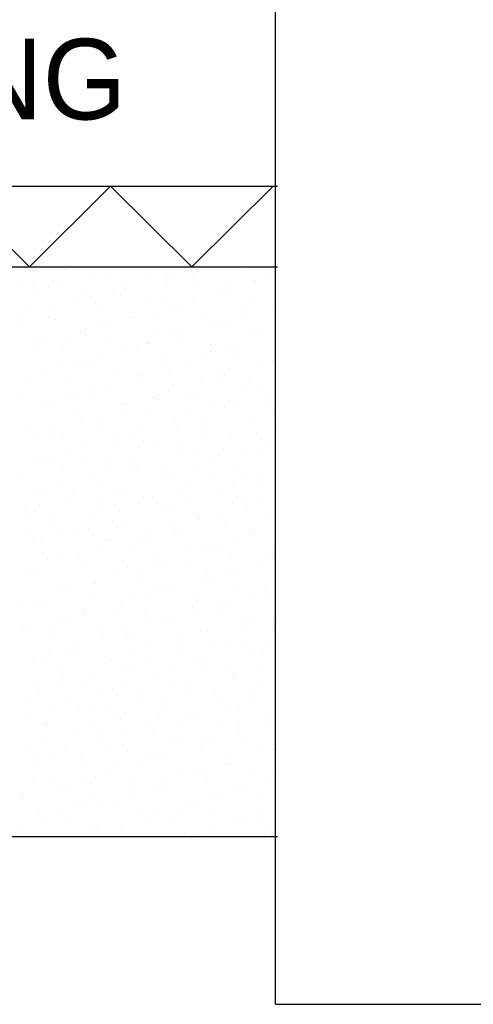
# Model space of a CAD drawing. Extents: x -940 to 22840, y -452 to 16368.
# Tile 18 of 50: x 16485 to 16766, y 3658 to 4269. Entities that reach past the tile are written whole.
import ezdxf

# ---------------------------------------------------------------- set-up
doc = ezdxf.new("R2010")
doc.units = 0
doc.header["$LTSCALE"] = 20
doc.linetypes.add('2322107', pattern=[2000, 1000, 1000])
doc.layers.get('0').update_dxf_attribs({"linetype": 'CONTINUOUS'})
for name, color, linetype in [('BOUW', 8, 'CONTINUOUS'), ('WL561---_AANVOER', 4, 'CONTINUOUS'), ('WL570---', 3, 'CONTINUOUS'), ('WL570---_TOEVOER', 3, 'CONTINUOUS')]:
    doc.layers.add(name, color=color, linetype=linetype)
doc.styles.add('BURO-025', font='BUROFONT.shx', dxfattribs={"height": 50})

# ---------------------------------------------------------------- blocks, each defined once
blk = doc.blocks.new('LU-1D-K-163')
at = {"color": 0, "linetype": 'CONTINUOUS'}
blk.add_line((-0.5, 177.5), (0.5, 177.5), dxfattribs=at)

msp = doc.modelspace()

# ---------------------------------------------------------------- linework, layer by layer
at = {"layer": 'BOUW'}
for p, q in [((15978.49, 4165.65), (16644.75, 4165.65)), ((16440.35, 4165.65), (16490.74, 4115.65)), ((16490.74, 4115.65), (16541.12, 4165.65)), ((16541.12, 4165.65), (16591.51, 4115.65)), ((16591.51, 4115.65), (16641.89, 4165.65)), ((15978.49, 4115.65), (16644.75, 4115.65)), ((16644.75, 3762.13), (15978.49, 3762.13))]:
    msp.add_line(p, q, dxfattribs=at)
at = {"layer": 'WL570---', "color": 8}
for p, q in [((16513.07, 4114.26), (16513.07, 4114.26)), ((16513.39, 4114.49), (16513.39, 4114.49)), ((16538.06, 4112.13), (16538.06, 4112.13)), ((16576.49, 4111.4), (16576.49, 4111.4)), ((16580.46, 4111.82), (16580.46, 4111.82)), ((16592.05, 4111.37), (16592.05, 4111.37)), ((16622.2, 4113.39), (16622.2, 4113.39)), ((16485.07, 4107.43), (16485.07, 4107.43)), ((16492.68, 4104.58), (16492.68, 4104.58)), ((16530.78, 4109.42), (16530.78, 4109.42)), ((16548.43, 4104.63), (16548.43, 4104.63)), ((16562.71, 4109.8), (16562.71, 4109.8)), ((16576.63, 4106.66), (16576.63, 4106.66)), ((16594.15, 4106.62), (16594.15, 4106.62)), ((16612.35, 4105.35), (16612.35, 4105.35)), ((16630.1, 4107.36), (16630.1, 4107.36)), ((16630.62, 4105.9), (16630.62, 4105.9)), ((16639.86, 4108.61), (16639.86, 4108.61)), ((16493.31, 4098.45), (16493.31, 4098.45)), ((16502.72, 4102.64), (16502.72, 4102.64)), ((16508.73, 4103.17), (16508.73, 4103.17)), ((16524.57, 4098.11), (16524.57, 4098.11)), ((16542.32, 4100.12), (16542.32, 4100.12)), ((16609.23, 4098.98), (16609.23, 4098.98)), ((16615.2, 4101.18), (16615.2, 4101.18)), ((16517.81, 4095), (16517.81, 4095)), ((16531.87, 4092.97), (16531.87, 4092.97)), ((16547.3, 4097.69), (16547.3, 4097.69)), ((16563.52, 4096.99), (16563.52, 4096.99)), ((16574.21, 4093.66), (16574.21, 4093.66)), ((16580.91, 4091.92), (16580.91, 4091.92)), ((16585.86, 4092.21), (16585.86, 4092.21)), ((16591.96, 4095.67), (16591.96, 4095.67)), ((16626.62, 4093.91), (16626.62, 4093.91)), ((16486.43, 4086.42), (16486.43, 4086.42)), ((16489.49, 4087.95), (16489.49, 4087.95)), ((16504.18, 4088.43), (16504.18, 4088.43)), ((16535.2, 4089.93), (16535.2, 4089.93)), ((16570.44, 4087.5), (16570.44, 4087.5)), ((16598.56, 4087.14), (16598.56, 4087.14)), ((16623.85, 4089.21), (16623.85, 4089.21)), ((16624.43, 4086.74), (16624.43, 4086.74)), ((16641.6, 4091.22), (16641.6, 4091.22)), ((16644.28, 4089.13), (16644.28, 4089.13)), ((16502.54, 4084.01), (16502.54, 4084.01)), ((16507.14, 4083.16), (16507.14, 4083.16)), ((16536.07, 4081.97), (16536.07, 4081.97)), ((16552.85, 4085.15), (16552.85, 4085.15)), ((16553.82, 4083.98), (16553.82, 4083.98)), ((16603.46, 4079.53), (16603.46, 4079.53)), ((16609.01, 4082.02), (16609.01, 4082.02)), ((16613.65, 4079.5), (16613.65, 4079.5)), ((16487.12, 4079.29), (16487.12, 4079.29)), ((16522.23, 4075.52), (16522.23, 4075.52)), ((16525.68, 4073.82), (16525.68, 4073.82)), ((16541.11, 4078.53), (16541.11, 4078.53)), ((16567.94, 4077.51), (16567.94, 4077.51)), ((16585.71, 4077.52), (16585.71, 4077.52)), ((16631.04, 4074.43), (16631.04, 4074.43)), ((16493.91, 4068.47), (16493.91, 4068.47)), ((16497.93, 4070.28), (16497.93, 4070.28)), ((16515.68, 4072.29), (16515.68, 4072.29)), ((16539.62, 4070.45), (16539.62, 4070.45)), ((16564.25, 4068.34), (16564.25, 4068.34)), ((16565.32, 4067.84), (16565.32, 4067.84)), ((16579.67, 4073.06), (16579.67, 4073.06)), ((16585.33, 4072.44), (16585.33, 4072.44)), ((16602.98, 4067.66), (16602.98, 4067.66)), ((16618.24, 4067.58), (16618.24, 4067.58)), ((16635.35, 4073.07), (16635.35, 4073.07)), ((16496.35, 4064.85), (16496.35, 4064.85)), ((16511.56, 4063.68), (16511.56, 4063.68)), ((16547.57, 4065.83), (16547.57, 4065.83)), ((16557.27, 4065.67), (16557.27, 4065.67)), ((16597.21, 4061.38), (16597.21, 4061.38)), ((16602.82, 4062.86), (16602.82, 4062.86)), ((16614.96, 4063.39), (16614.96, 4063.39)), ((16526.65, 4056.04), (16526.65, 4056.04)), ((16527.18, 4056.15), (16527.18, 4056.15)), ((16534.92, 4059.37), (16534.92, 4059.37)), ((16572.36, 4058.03), (16572.36, 4058.03)), ((16618.07, 4060.02), (16618.07, 4060.02)), ((16641.38, 4057.39), (16641.38, 4057.39)), ((16498.33, 4048.98), (16498.33, 4048.98)), ((16509.43, 4054.14), (16509.43, 4054.14)), ((16519.5, 4054.66), (16519.5, 4054.66)), ((16544.04, 4050.97), (16544.04, 4050.97)), ((16558.06, 4049.18), (16558.06, 4049.18)), ((16559.07, 4049.68), (16559.07, 4049.68)), ((16573.49, 4053.9), (16573.49, 4053.9)), ((16576.82, 4051.69), (16576.82, 4051.69)), ((16589.75, 4052.96), (16589.75, 4052.96)), ((16635.46, 4054.95), (16635.46, 4054.95)), ((16489.04, 4044.45), (16489.04, 4044.45)), ((16490.16, 4045.69), (16490.16, 4045.69)), ((16515.98, 4044.2), (16515.98, 4044.2)), ((16561.69, 4046.19), (16561.69, 4046.19)), ((16596.63, 4043.71), (16596.63, 4043.71)), ((16607.4, 4048.17), (16607.4, 4048.17)), ((16608.71, 4045.23), (16608.71, 4045.23)), ((16612.05, 4048.42), (16612.05, 4048.42)), ((16626.46, 4047.24), (16626.46, 4047.24)), ((16520.93, 4037.99), (16520.93, 4037.99)), ((16528.73, 4040.21), (16528.73, 4040.21)), ((16538.68, 4040), (16538.68, 4040)), ((16576.78, 4038.55), (16576.78, 4038.55)), ((16622.49, 4040.54), (16622.49, 4040.54)), ((16635.19, 4038.23), (16635.19, 4038.23)), ((16485.35, 4034.57), (16485.35, 4034.57)), ((16513.31, 4035.5), (16513.31, 4035.5)), ((16531.06, 4036.56), (16531.06, 4036.56)), ((16548.46, 4031.49), (16548.46, 4031.49)), ((16567.3, 4034.74), (16567.3, 4034.74)), ((16570.57, 4033.54), (16570.57, 4033.54)), ((16588.32, 4035.55), (16588.32, 4035.55)), ((16594.17, 4033.48), (16594.17, 4033.48)), ((16637.96, 4031.1), (16637.96, 4031.1)), ((16639.88, 4035.47), (16639.88, 4035.47)), ((16500.54, 4028.31), (16500.54, 4028.31)), ((16502.75, 4029.5), (16502.75, 4029.5)), ((16520.4, 4024.72), (16520.4, 4024.72)), ((16551.87, 4030.02), (16551.87, 4030.02)), ((16566.11, 4026.71), (16566.11, 4026.71)), ((16590.44, 4024.55), (16590.44, 4024.55)), ((16605.86, 4029.26), (16605.86, 4029.26)), ((16611.82, 4028.69), (16611.82, 4028.69)), ((16620.21, 4029.09), (16620.21, 4029.09)), ((16522.54, 4021.06), (16522.54, 4021.06)), ((16532.43, 4021.85), (16532.43, 4021.85)), ((16550.18, 4023.86), (16550.18, 4023.86)), ((16581.2, 4019.07), (16581.2, 4019.07)), ((16599.82, 4019.41), (16599.82, 4019.41)), ((16626.91, 4021.06), (16626.91, 4021.06)), ((16629.01, 4019.07), (16629.01, 4019.07)), ((16644.43, 4023.79), (16644.43, 4023.79)), ((16489.77, 4015.09), (16489.77, 4015.09)), ((16507.12, 4016.34), (16507.12, 4016.34)), ((16535.48, 4017.08), (16535.48, 4017.08)), ((16561.11, 4015.58), (16561.11, 4015.58)), ((16582.07, 4017.4), (16582.07, 4017.4)), ((16598.59, 4014), (16598.59, 4014)), ((16631.71, 4012.95), (16631.71, 4012.95)), ((16644.3, 4015.99), (16644.3, 4015.99)), ((16494.29, 4010.16), (16494.29, 4010.16)), ((16507.17, 4010.02), (16507.17, 4010.02)), ((16512.04, 4012.17), (16512.04, 4012.17)), ((16545.68, 4010.86), (16545.68, 4010.86)), ((16552.88, 4012.01), (16552.88, 4012.01)), ((16561.68, 4007.72), (16561.68, 4007.72)), ((16570.53, 4007.22), (16570.53, 4007.22)), ((16599.67, 4010.1), (16599.67, 4010.1)), ((16616.24, 4009.21), (16616.24, 4009.21)), ((16516.35, 4001.9), (16516.35, 4001.9)), ((16524.82, 4005.24), (16524.82, 4005.24)), ((16543.93, 4005.71), (16543.93, 4005.71)), ((16584.25, 4005.39), (16584.25, 4005.39)), ((16593.57, 4001.25), (16593.57, 4001.25)), ((16611.31, 4003.27), (16611.31, 4003.27)), ((16631.33, 4001.57), (16631.33, 4001.57)), ((16638.24, 4004.63), (16638.24, 4004.63)), ((16494.19, 3995.61), (16494.19, 3995.61)), ((16500.93, 3997.18), (16500.93, 3997.18)), ((16505.79, 3994.01), (16505.79, 3994.01)), ((16523.54, 3996.02), (16523.54, 3996.02)), ((16539.9, 3997.6), (16539.9, 3997.6)), ((16554.92, 3996.42), (16554.92, 3996.42)), ((16585.62, 3999.59), (16585.62, 3999.59)), ((16603.01, 3994.52), (16603.01, 3994.52)), ((16622.82, 3999.91), (16622.82, 3999.91)), ((16643.2, 3996.8), (16643.2, 3996.8)), ((16511.59, 3990.54), (16511.59, 3990.54)), ((16539.5, 3991.71), (16539.5, 3991.71)), ((16555.42, 3989.56), (16555.42, 3989.56)), ((16557.3, 3992.53), (16557.3, 3992.53)), ((16573.17, 3991.57), (16573.17, 3991.57)), ((16593.48, 3990.95), (16593.48, 3990.95)), ((16620.66, 3989.73), (16620.66, 3989.73)), ((16485.39, 3984.33), (16485.39, 3984.33)), ((16510.16, 3982.74), (16510.16, 3982.74)), ((16529.24, 3985.76), (16529.24, 3985.76)), ((16574.95, 3987.74), (16574.95, 3987.74)), ((16578.06, 3986.23), (16578.06, 3986.23)), ((16605.06, 3985.11), (16605.06, 3985.11)), ((16622.81, 3987.12), (16622.81, 3987.12)), ((16632.05, 3985.47), (16632.05, 3985.47)), ((16635.75, 3982.09), (16635.75, 3982.09)), ((16494.74, 3978.02), (16494.74, 3978.02)), ((16498.61, 3976.13), (16498.61, 3976.13)), ((16517.28, 3977.87), (16517.28, 3977.87)), ((16535.03, 3979.88), (16535.03, 3979.88)), ((16544.32, 3978.12), (16544.32, 3978.12)), ((16548.73, 3977.26), (16548.73, 3977.26)), ((16590.04, 3980.1), (16590.04, 3980.1)), ((16616.63, 3980.75), (16616.63, 3980.75)), ((16516.01, 3971.06), (16516.01, 3971.06)), ((16533.31, 3972.55), (16533.31, 3972.55)), ((16561.72, 3973.05), (16561.72, 3973.05)), ((16566.92, 3973.42), (16566.92, 3973.42)), ((16584.67, 3975.43), (16584.67, 3975.43)), ((16587.3, 3971.79), (16587.3, 3971.79)), ((16607.43, 3975.03), (16607.43, 3975.03)), ((16625.08, 3970.25), (16625.08, 3970.25)), ((16634.31, 3970.98), (16634.31, 3970.98)), ((16487.95, 3964.29), (16487.95, 3964.29)), ((16496.89, 3968.19), (16496.89, 3968.19)), ((16503.97, 3963.58), (16503.97, 3963.58)), ((16533.66, 3966.27), (16533.66, 3966.27)), ((16546.53, 3963.74), (16546.53, 3963.74)), ((16571.87, 3967.07), (16571.87, 3967.07)), ((16579.37, 3968.26), (16579.37, 3968.26)), ((16616.56, 3968.97), (16616.56, 3968.97)), ((16625.86, 3966.31), (16625.86, 3966.31)), ((16488.55, 3958.86), (16488.55, 3958.86)), ((16528.78, 3961.73), (16528.78, 3961.73)), ((16542.54, 3958.1), (16542.54, 3958.1)), ((16548.74, 3958.64), (16548.74, 3958.64)), ((16578.42, 3957.28), (16578.42, 3957.28)), ((16594.46, 3960.62), (16594.46, 3960.62)), ((16596.17, 3959.29), (16596.17, 3959.29)), ((16610.44, 3961.6), (16610.44, 3961.6)), ((16640.17, 3962.61), (16640.17, 3962.61)), ((16503.03, 3956.65), (16503.03, 3956.65)), ((16508.39, 3952.05), (16508.39, 3952.05)), ((16520.43, 3951.58), (16520.43, 3951.58)), ((16527.12, 3953.39), (16527.12, 3953.39)), ((16566.14, 3953.57), (16566.14, 3953.57)), ((16581.11, 3952.63), (16581.11, 3952.63)), ((16611.85, 3955.55), (16611.85, 3955.55)), ((16628.06, 3952.82), (16628.06, 3952.82)), ((16490.64, 3950.04), (16490.64, 3950.04)), ((16538.08, 3946.79), (16538.08, 3946.79)), ((16540.28, 3945.58), (16540.28, 3945.58)), ((16558.03, 3947.6), (16558.03, 3947.6)), ((16565.68, 3947.91), (16565.68, 3947.91)), ((16583.79, 3948.78), (16583.79, 3948.78)), ((16619.67, 3947.15), (16619.67, 3947.15)), ((16629.5, 3950.77), (16629.5, 3950.77)), ((16492.37, 3944.81), (16492.37, 3944.81)), ((16497.79, 3944.42), (16497.79, 3944.42)), ((16536.35, 3938.95), (16536.35, 3938.95)), ((16553.16, 3939.15), (16553.16, 3939.15)), ((16589.92, 3941.13), (16589.92, 3941.13)), ((16598.87, 3941.14), (16598.87, 3941.14)), ((16604.25, 3942.44), (16604.25, 3942.44)), ((16607.67, 3943.14), (16607.67, 3943.14)), ((16644.59, 3943.13), (16644.59, 3943.13)), ((16502.14, 3933.89), (16502.14, 3933.89)), ((16507.45, 3937.17), (16507.45, 3937.17)), ((16519.89, 3935.9), (16519.89, 3935.9)), ((16520.93, 3934.23), (16520.93, 3934.23)), ((16570.56, 3934.08), (16570.56, 3934.08)), ((16574.92, 3933.47), (16574.92, 3933.47)), ((16616.27, 3936.07), (16616.27, 3936.07)), ((16639.56, 3936.68), (16639.56, 3936.68)), ((16642.82, 3936.96), (16642.82, 3936.96)), ((16524.85, 3932.1), (16524.85, 3932.1)), ((16542.5, 3927.31), (16542.5, 3927.31)), ((16551.78, 3929.44), (16551.78, 3929.44)), ((16559.49, 3928.75), (16559.49, 3928.75)), ((16569.53, 3931.45), (16569.53, 3931.45)), ((16588.21, 3929.3), (16588.21, 3929.3)), ((16613.48, 3927.99), (16613.48, 3927.99)), ((16619.17, 3927), (16619.17, 3927)), ((16633.92, 3931.29), (16633.92, 3931.29)), ((16491.6, 3925.26), (16491.6, 3925.26)), ((16496.79, 3925.32), (16496.79, 3925.32)), ((16598.06, 3923.28), (16598.06, 3923.28)), ((16601.42, 3924.99), (16601.42, 3924.99)), ((16603.29, 3921.66), (16603.29, 3921.66)), ((16511.87, 3917.69), (16511.87, 3917.69)), ((16513.64, 3917.75), (16513.64, 3917.75)), ((16514.74, 3915.07), (16514.74, 3915.07)), ((16530.16, 3919.79), (16530.16, 3919.79)), ((16531.39, 3919.76), (16531.39, 3919.76)), ((16557.58, 3919.67), (16557.58, 3919.67)), ((16574.98, 3914.6), (16574.98, 3914.6)), ((16581.03, 3915.31), (16581.03, 3915.31)), ((16620.69, 3916.59), (16620.69, 3916.59)), ((16636.63, 3917.8), (16636.63, 3917.8)), ((16529.27, 3912.62), (16529.27, 3912.62)), ((16553.31, 3909.6), (16553.31, 3909.6)), ((16563.28, 3913.3), (16563.28, 3913.3)), ((16568.73, 3914.31), (16568.73, 3914.31)), ((16592.63, 3909.82), (16592.63, 3909.82)), ((16607.29, 3908.84), (16607.29, 3908.84)), ((16612.92, 3908.85), (16612.92, 3908.85)), ((16630.67, 3910.86), (16630.67, 3910.86)), ((16638.34, 3911.81), (16638.34, 3911.81)), ((16485.41, 3906.1), (16485.41, 3906.1)), ((16493.25, 3908.07), (16493.25, 3908.07)), ((16501.21, 3905.84), (16501.21, 3905.84)), ((16542.89, 3903.62), (16542.89, 3903.62)), ((16546.92, 3907.83), (16546.92, 3907.83)), ((16591.87, 3904.12), (16591.87, 3904.12)), ((16516.29, 3898.2), (16516.29, 3898.2)), ((16523.97, 3900.63), (16523.97, 3900.63)), ((16525.14, 3901.61), (16525.14, 3901.61)), ((16562, 3900.19), (16562, 3900.19)), ((16574.78, 3897.16), (16574.78, 3897.16)), ((16592.53, 3899.17), (16592.53, 3899.17)), ((16607.71, 3902.18), (16607.71, 3902.18)), ((16625.11, 3897.11), (16625.11, 3897.11)), ((16630.44, 3898.64), (16630.44, 3898.64)), ((16487.98, 3891.15), (16487.98, 3891.15)), ((16504.75, 3891.93), (16504.75, 3891.93)), ((16508.55, 3895.91), (16508.55, 3895.91)), ((16533.69, 3893.13), (16533.69, 3893.13)), ((16547.12, 3890.44), (16547.12, 3890.44)), ((16562.54, 3895.15), (16562.54, 3895.15)), ((16579.4, 3895.12), (16579.4, 3895.12)), ((16597.05, 3890.34), (16597.05, 3890.34)), ((16624.42, 3892.7), (16624.42, 3892.7)), ((16642.17, 3894.71), (16642.17, 3894.71)), ((16642.76, 3892.32), (16642.76, 3892.32)), ((16487, 3889.91), (16487, 3889.91)), ((16505.63, 3886.36), (16505.63, 3886.36)), ((16536.64, 3885.46), (16536.64, 3885.46)), ((16551.34, 3888.35), (16551.34, 3888.35)), ((16554.39, 3887.47), (16554.39, 3887.47)), ((16585.68, 3884.96), (16585.68, 3884.96)), ((16601.11, 3889.68), (16601.11, 3889.68)), ((16639.67, 3884.2), (16639.67, 3884.2)), ((16517.78, 3881.47), (16517.78, 3881.47)), ((16520.71, 3878.72), (16520.71, 3878.72)), ((16566.42, 3880.71), (16566.42, 3880.71)), ((16586.28, 3881.01), (16586.28, 3881.01)), ((16604.03, 3883.02), (16604.03, 3883.02)), ((16612.13, 3882.7), (16612.13, 3882.7)), ((16624.25, 3879.49), (16624.25, 3879.49)), ((16498.5, 3873.77), (16498.5, 3873.77)), ((16502.36, 3876.75), (16502.36, 3876.75)), ((16516.25, 3875.78), (16516.25, 3875.78)), ((16538.11, 3873.65), (16538.11, 3873.65)), ((16556.35, 3875.99), (16556.35, 3875.99)), ((16583.82, 3875.64), (16583.82, 3875.64)), ((16629.53, 3877.63), (16629.53, 3877.63)), ((16635.92, 3876.56), (16635.92, 3876.56)), ((16492.4, 3871.67), (16492.4, 3871.67)), ((16510.05, 3866.88), (16510.05, 3866.88)), ((16540.93, 3871.28), (16540.93, 3871.28)), ((16548.14, 3869.32), (16548.14, 3869.32)), ((16555.76, 3868.87), (16555.76, 3868.87)), ((16565.89, 3871.33), (16565.89, 3871.33)), ((16579.49, 3865.8), (16579.49, 3865.8)), ((16594.92, 3870.52), (16594.92, 3870.52)), ((16601.47, 3870.86), (16601.47, 3870.86)), ((16615.53, 3866.88), (16615.53, 3866.88)), ((16511.6, 3862.31), (16511.6, 3862.31)), ((16527.75, 3859.64), (16527.75, 3859.64)), ((16570.84, 3861.23), (16570.84, 3861.23)), ((16597.78, 3864.87), (16597.78, 3864.87)), ((16616.55, 3863.22), (16616.55, 3863.22)), ((16618.06, 3860.33), (16618.06, 3860.33)), ((16633.48, 3865.04), (16633.48, 3865.04)), ((16496.17, 3857.6), (16496.17, 3857.6)), ((16510, 3857.63), (16510, 3857.63)), ((16525.13, 3859.24), (16525.13, 3859.24)), ((16542.53, 3854.17), (16542.53, 3854.17)), ((16550.16, 3856.84), (16550.16, 3856.84)), ((16577.39, 3855.19), (16577.39, 3855.19)), ((16588.24, 3856.16), (16588.24, 3856.16)), ((16633.95, 3858.15), (16633.95, 3858.15)), ((16489.61, 3847.95), (16489.61, 3847.95)), ((16496.82, 3852.18), (16496.82, 3852.18)), ((16514.47, 3847.4), (16514.47, 3847.4)), ((16534.74, 3852.12), (16534.74, 3852.12)), ((16559.64, 3853.18), (16559.64, 3853.18)), ((16560.18, 3849.39), (16560.18, 3849.39)), ((16588.73, 3851.36), (16588.73, 3851.36)), ((16605.89, 3851.37), (16605.89, 3851.37)), ((16609.27, 3848.73), (16609.27, 3848.73)), ((16627.02, 3850.74), (16627.02, 3850.74)), ((16505.41, 3843.15), (16505.41, 3843.15)), ((16521.5, 3841.49), (16521.5, 3841.49)), ((16539.24, 3843.5), (16539.24, 3843.5)), ((16573.3, 3846.64), (16573.3, 3846.64)), ((16575.26, 3841.75), (16575.26, 3841.75)), ((16620.97, 3843.74), (16620.97, 3843.74)), ((16627.29, 3845.88), (16627.29, 3845.88)), ((16489.98, 3838.44), (16489.98, 3838.44)), ((16529.55, 3839.76), (16529.55, 3839.76)), ((16543.97, 3837.68), (16543.97, 3837.68)), ((16571.13, 3837.03), (16571.13, 3837.03)), ((16588.88, 3839.04), (16588.88, 3839.04)), ((16592.66, 3836.68), (16592.66, 3836.68)), ((16611.87, 3841.17), (16611.87, 3841.17)), ((16638.37, 3838.67), (16638.37, 3838.67)), ((16501.1, 3831.8), (16501.1, 3831.8)), ((16501.24, 3832.7), (16501.24, 3832.7)), ((16528.55, 3832.96), (16528.55, 3832.96)), ((16546.95, 3834.69), (16546.95, 3834.69)), ((16564.6, 3829.91), (16564.6, 3829.91)), ((16582.54, 3832.2), (16582.54, 3832.2)), ((16610.31, 3831.89), (16610.31, 3831.89)), ((16620.77, 3832.58), (16620.77, 3832.58)), ((16638.52, 3834.59), (16638.52, 3834.59)), ((16499.22, 3823.99), (16499.22, 3823.99)), ((16518.89, 3827.92), (16518.89, 3827.92)), ((16532.99, 3825.34), (16532.99, 3825.34)), ((16550.74, 3827.35), (16550.74, 3827.35)), ((16567.12, 3827.49), (16567.12, 3827.49)), ((16600.38, 3822.9), (16600.38, 3822.9)), ((16621.1, 3826.73), (16621.1, 3826.73)), ((16625.39, 3824.26), (16625.39, 3824.26)), ((16488.26, 3818.29), (16488.26, 3818.29)), ((16533.97, 3820.28), (16533.97, 3820.28)), ((16537.78, 3818.52), (16537.78, 3818.52)), ((16579.68, 3822.27), (16579.68, 3822.27)), ((16582.63, 3820.89), (16582.63, 3820.89)), ((16597.08, 3817.2), (16597.08, 3817.2)), ((16605.68, 3822.01), (16605.68, 3822.01)), ((16642.79, 3819.18), (16642.79, 3819.18)), ((16494.85, 3813.65), (16494.85, 3813.65)), ((16505.66, 3813.22), (16505.66, 3813.22)), ((16512.6, 3815.66), (16512.6, 3815.66)), ((16522.36, 3813.8), (16522.36, 3813.8)), ((16551.37, 3815.21), (16551.37, 3815.21)), ((16562.24, 3811.21), (16562.24, 3811.21)), ((16576.35, 3813.04), (16576.35, 3813.04)), ((16614.73, 3812.41), (16614.73, 3812.41)), ((16632.27, 3816.44), (16632.27, 3816.44)), ((16644.25, 3816.53), (16644.25, 3816.53)), ((16493.03, 3804.84), (16493.03, 3804.84)), ((16523.31, 3808.44), (16523.31, 3808.44)), ((16544.49, 3809.2), (16544.49, 3809.2)), ((16560.93, 3808.33), (16560.93, 3808.33)), ((16569.02, 3810.42), (16569.02, 3810.42)), ((16594.13, 3804.75), (16594.13, 3804.75)), ((16611.88, 3806.76), (16611.88, 3806.76)), ((16614.92, 3807.57), (16614.92, 3807.57)), ((16629.81, 3804.77), (16629.81, 3804.77)), ((16492.68, 3798.81), (16492.68, 3798.81)), ((16524.1, 3799.52), (16524.1, 3799.52)), ((16531.59, 3799.36), (16531.59, 3799.36)), ((16538.39, 3800.8), (16538.39, 3800.8)), ((16584.1, 3802.79), (16584.1, 3802.79)), ((16599.49, 3802.85), (16599.49, 3802.85)), ((16643.77, 3800.3), (16643.77, 3800.3)), ((16506.35, 3797.51), (16506.35, 3797.51)), ((16510.07, 3793.74), (16510.07, 3793.74)), ((16516.17, 3794.64), (16516.17, 3794.64)), ((16555.79, 3795.73), (16555.79, 3795.73)), ((16555.99, 3793.06), (16555.99, 3793.06)), ((16570.16, 3793.88), (16570.16, 3793.88)), ((16573.74, 3795.07), (16573.74, 3795.07)), ((16601.5, 3797.72), (16601.5, 3797.72)), ((16619.15, 3792.93), (16619.15, 3792.93)), ((16638.06, 3797.38), (16638.06, 3797.38)), ((16485.96, 3787.83), (16485.96, 3787.83)), ((16527.73, 3788.96), (16527.73, 3788.96)), ((16554.74, 3789.17), (16554.74, 3789.17)), ((16573.44, 3790.94), (16573.44, 3790.94)), ((16605.63, 3788.6), (16605.63, 3788.6)), ((16608.73, 3788.41), (16608.73, 3788.41)), ((16623.38, 3790.62), (16623.38, 3790.62)), ((16486.84, 3785.68), (16486.84, 3785.68)), ((16517.85, 3781.36), (16517.85, 3781.36)), ((16525.41, 3780.2), (16525.41, 3780.2)), ((16535.6, 3783.38), (16535.6, 3783.38)), ((16542.81, 3781.32), (16542.81, 3781.32)), ((16588.52, 3783.3), (16588.52, 3783.3)), ((16593.3, 3783.69), (16593.3, 3783.69)), ((16634.23, 3785.29), (16634.23, 3785.29)), ((16497.1, 3779.33), (16497.1, 3779.33)), ((16509.98, 3775.49), (16509.98, 3775.49)), ((16514.49, 3774.26), (16514.49, 3774.26)), ((16560.21, 3776.25), (16560.21, 3776.25)), ((16563.97, 3774.73), (16563.97, 3774.73)), ((16567.49, 3776.91), (16567.49, 3776.91)), ((16585.24, 3778.92), (16585.24, 3778.92)), ((16605.92, 3778.23), (16605.92, 3778.23)), ((16631.87, 3778.22), (16631.87, 3778.22)), ((16634.88, 3774.47), (16634.88, 3774.47)), ((16497.46, 3771.68), (16497.46, 3771.68)), ((16532.15, 3769.47), (16532.15, 3769.47)), ((16548.55, 3770.01), (16548.55, 3770.01)), ((16577.86, 3771.46), (16577.86, 3771.46)), ((16602.54, 3769.25), (16602.54, 3769.25)), ((16617.13, 3772.46), (16617.13, 3772.46)), ((16623.57, 3773.45), (16623.57, 3773.45)), ((16486.44, 3767.49), (16486.44, 3767.49)), ((16529.35, 3765.22), (16529.35, 3765.22)), ((16547.1, 3767.23), (16547.1, 3767.23)), ((16587.11, 3764.53), (16587.11, 3764.53)), ((16592.94, 3763.82), (16592.94, 3763.82)), ((16596.74, 3762.78), (16596.74, 3762.78)), ((16638.65, 3765.81), (16638.65, 3765.81)), ((16641.1, 3763.77), (16641.1, 3763.77))]:
    msp.add_line(p, q, dxfattribs=at)
at = {"layer": 'WL570---', "color": 3}
msp.add_line((16643.33, 3658.27), (16999.21, 3658.27), dxfattribs=at)

# ---------------------------------------------------------------- block references
at = {"layer": 'WL570---_TOEVOER', "linetype": 'CONTINUOUS', "xscale": 972.2049776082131, "rotation": 90}
msp.add_blockref('LU-1D-K-163', (16820.83, 4144.37), dxfattribs=at)

# ---------------------------------------------------------------- texts
at = {"layer": 'WL561---_AANVOER', "color": 2, "linetype": '2322107', "style": 'BURO-025'}
msp.add_text('3e VERDIEPING', height=50, dxfattribs=at).set_placement((16045.59, 4207.1))

doc.saveas('drawing.dxf')
